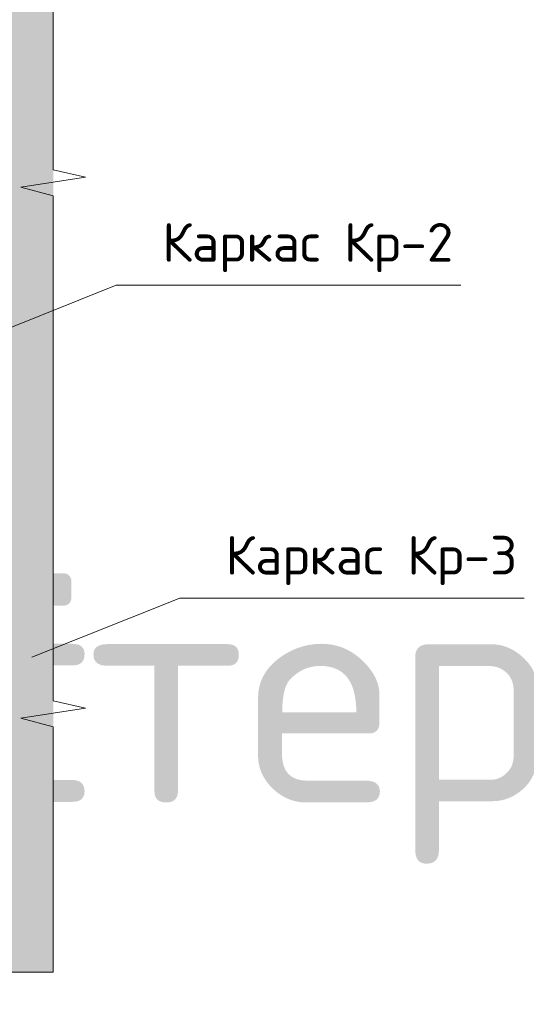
# Model space of a CAD drawing. Header units: metres. Extents: x -38 to 114, y -15 to 21.
# Tile 203 of 240: x 75.312 to 75.705, y 1.498 to 2.262. Entities that reach past the tile are written whole.
import ezdxf

# ---------------------------------------------------------------- set-up
doc = ezdxf.new("R2010")
doc.units = ezdxf.units.M
doc.styles.add('ISOCPEUR', font='txt')

# ---------------------------------------------------------------- blocks, each defined once
blk = doc.blocks.new('ЭЛЕМЕНТ_УЗОРА_8')
at = {"color": 7, "linetype": 'Continuous', "lineweight": 13, "transparency": 33554687}
blk.add_line((75.33822, 1.5232), (75.33822, 1.5232), dxfattribs=at)
for points in [[(75.33822, 2.3472), (75.33822, 2.3472), (75.33822, 2.14573), (75.36322, 2.13996), (75.31322, 2.13214), (75.33822, 2.12554), (75.33822, 1.9352)], [(75.33822, 1.9352), (75.33822, 1.73373), (75.36322, 1.72796), (75.31322, 1.72014), (75.33822, 1.71354), (75.33822, 1.5232), (75.33822, 1.5232)], [(75.33822, 1.5232), (75.01352, 1.5232), (75.00423, 1.4982), (74.99161, 1.5482), (74.98099, 1.5232), (74.67422, 1.5232)]]:
    blk.add_lwpolyline(points, dxfattribs=at)
blk = doc.blocks.new('ЭЛЕМЕНТ_УЗОРА_21')
at = {"color": 7, "linetype": 'Continuous', "lineweight": 13, "transparency": 33554687}
blk.add_line((75.33822, 1.5232), (75.33822, 1.5232), dxfattribs=at)
for points in [[(75.33822, 2.3472), (75.33822, 2.3472), (75.33822, 2.14573), (75.36322, 2.13996), (75.31322, 2.13214), (75.33822, 2.12554), (75.33822, 1.9352)], [(75.33822, 1.9352), (75.33822, 1.73373), (75.36322, 1.72796), (75.31322, 1.72014), (75.33822, 1.71354), (75.33822, 1.5232), (75.33822, 1.5232)], [(75.33822, 1.5232), (75.01352, 1.5232), (75.00423, 1.4982), (74.99161, 1.5482), (74.98099, 1.5232), (74.67422, 1.5232)]]:
    blk.add_lwpolyline(points, dxfattribs=at)
blk = doc.blocks.new('ЭЛЕМЕНТ_УЗОРА_36')
at = {"color": 7, "linetype": 'Continuous', "lineweight": 13, "transparency": 33554687}
blk.add_line((75.33822, 1.5232), (75.33822, 1.5232), dxfattribs=at)
for points in [[(75.33822, 2.3472), (75.33822, 2.3472), (75.33822, 2.14573), (75.36322, 2.13996), (75.31322, 2.13214), (75.33822, 2.12554), (75.33822, 1.9352)], [(75.33822, 1.9352), (75.33822, 1.73373), (75.36322, 1.72796), (75.31322, 1.72014), (75.33822, 1.71354), (75.33822, 1.5232), (75.33822, 1.5232)], [(75.33822, 1.5232), (75.01352, 1.5232), (75.00423, 1.4982), (74.99161, 1.5482), (74.98099, 1.5232), (74.67422, 1.5232)]]:
    blk.add_lwpolyline(points, dxfattribs=at)

msp = doc.modelspace()

# ---------------------------------------------------------------- hatches: boundary and pattern name
at = {"linetype": 'Continuous', "lineweight": 13, "true_color": 0xf0eae8, "transparency": 33554687}
msp.add_hatch(color=7, dxfattribs=at).paths.add_polyline_path([(75.33822, 2.3472), (74.72122, 2.3472), (74.72122, 1.5232), (75.33822, 1.5232)])
msp.add_hatch(color=7, dxfattribs=at).paths.add_polyline_path([(75.33822, 2.3472), (74.72122, 2.3472), (74.72122, 1.5232), (75.33822, 1.5232)])
msp.add_hatch(color=7, dxfattribs=at).paths.add_polyline_path([(75.33822, 2.3472), (74.72122, 2.3472), (74.72122, 1.5232), (75.33822, 1.5232)])
at = {"linetype": 'Continuous', "lineweight": 25, "true_color": 0x000000, "transparency": 33554687}
msp.add_hatch(color=18, dxfattribs=at).paths.add_polyline_path([(75.34715, 1.83254), (75.34639, 1.83259), (75.24889, 1.83259), (75.24889, 1.80751), (75.34639, 1.80751), (75.34715, 1.80756), (75.34791, 1.80771), (75.34863, 1.80796), (75.34932, 1.8083), (75.34996, 1.80873), (75.35054, 1.80923), (75.35104, 1.80981), (75.35147, 1.81044), (75.35181, 1.81113), (75.35205, 1.81186), (75.3522, 1.81261), (75.35225, 1.81338), (75.35225, 1.82673), (75.3522, 1.8275), (75.35205, 1.82825), (75.35181, 1.82897), (75.35147, 1.82966), (75.35104, 1.8303), (75.35054, 1.83088), (75.34996, 1.83138), (75.34932, 1.83181), (75.34863, 1.83215), (75.34791, 1.83239)])
msp.add_hatch(color=18, dxfattribs=at).paths.add_polyline_path([(75.34715, 1.83254), (75.34639, 1.83259), (75.24889, 1.83259), (75.24889, 1.80751), (75.34639, 1.80751), (75.34715, 1.80756), (75.34791, 1.80771), (75.34863, 1.80796), (75.34932, 1.8083), (75.34996, 1.80873), (75.35054, 1.80923), (75.35104, 1.80981), (75.35147, 1.81044), (75.35181, 1.81113), (75.35205, 1.81186), (75.3522, 1.81261), (75.35225, 1.81338), (75.35225, 1.82673), (75.3522, 1.8275), (75.35205, 1.82825), (75.35181, 1.82897), (75.35147, 1.82966), (75.35104, 1.8303), (75.35054, 1.83088), (75.34996, 1.83138), (75.34932, 1.83181), (75.34863, 1.83215), (75.34791, 1.83239)])
msp.add_hatch(color=18, dxfattribs=at).paths.add_polyline_path([(75.34715, 1.83254), (75.34639, 1.83259), (75.24889, 1.83259), (75.24889, 1.80751), (75.34639, 1.80751), (75.34715, 1.80756), (75.34791, 1.80771), (75.34863, 1.80796), (75.34932, 1.8083), (75.34996, 1.80873), (75.35054, 1.80923), (75.35104, 1.80981), (75.35147, 1.81044), (75.35181, 1.81113), (75.35205, 1.81186), (75.3522, 1.81261), (75.35225, 1.81338), (75.35225, 1.82673), (75.3522, 1.8275), (75.35205, 1.82825), (75.35181, 1.82897), (75.35147, 1.82966), (75.35104, 1.8303), (75.35054, 1.83088), (75.34996, 1.83138), (75.34932, 1.83181), (75.34863, 1.83215), (75.34791, 1.83239)])

# ---------------------------------------------------------------- linework, layer by layer
at = {"color": 7, "linetype": 'Continuous', "lineweight": 13, "transparency": 33554687}
for points in [[(75.65427, 2.05618), (75.38707, 2.05618), (75.27233, 2.0102)], [(75.65427, 2.05618), (75.38707, 2.05618), (75.27233, 2.0102)], [(75.65427, 2.05618), (75.38707, 2.05618), (75.27233, 2.0102)], [(75.70359, 1.81341), (75.43638, 1.81341), (75.32164, 1.76743)], [(75.70359, 1.81341), (75.43638, 1.81341), (75.32164, 1.76743)], [(75.70359, 1.81341), (75.43638, 1.81341), (75.32164, 1.76743)]]:
    msp.add_lwpolyline(points, dxfattribs=at)

# ---------------------------------------------------------------- block references
for name in ['ЭЛЕМЕНТ_УЗОРА_8', 'ЭЛЕМЕНТ_УЗОРА_21', 'ЭЛЕМЕНТ_УЗОРА_36']:
    msp.add_blockref(name, (0, 0), dxfattribs=at)

# ---------------------------------------------------------------- texts
at = {"color": 7, "linetype": 'Continuous', "lineweight": 13, "transparency": 33554687, "char_height": 0.03, "width": 0.2516296, "attachment_point": 5, "style": 'ISOCPEUR'}
for s, insert in [('\\A1;{\\fISOCPEUR|i0|b0;\\H0.030000;\\W1.000000;\\C7;Каркас Кр-2}\\P', (75.53569, 2.08531)), ('\\A1;{\\fISOCPEUR|i0|b0;\\H0.030000;\\W1.000000;\\C7;Каркас Кр-2}\\P', (75.53569, 2.08531)), ('\\A1;{\\fISOCPEUR|i0|b0;\\H0.030000;\\W1.000000;\\C7;Каркас Кр-2}\\P', (75.53569, 2.08531)), ('\\A1;{\\fISOCPEUR|i0|b0;\\H0.030000;\\W1.000000;\\C7;Каркас Кр-3}\\P', (75.58501, 1.84254)), ('\\A1;{\\fISOCPEUR|i0|b0;\\H0.030000;\\W1.000000;\\C7;Каркас Кр-3}\\P', (75.58501, 1.84254)), ('\\A1;{\\fISOCPEUR|i0|b0;\\H0.030000;\\W1.000000;\\C7;Каркас Кр-3}\\P', (75.58501, 1.84254))]:
    msp.add_mtext(s, dxfattribs=dict(at, insert=insert))
at = {"color": 7, "linetype": 'Continuous', "lineweight": 35, "transparency": 33554687, "insert": (74.90643, 1.60729), "char_height": 0.0875, "width": 2.7813782, "attachment_point": 8, "style": 'ISOCPEUR'}
msp.add_mtext('\\A1;{\\fISOCPEUR|i0|b0;\\H0.175000;\\W1.000000;\\C7;Спецификация стержней}\\P', dxfattribs=at)

doc.saveas('drawing.dxf')
